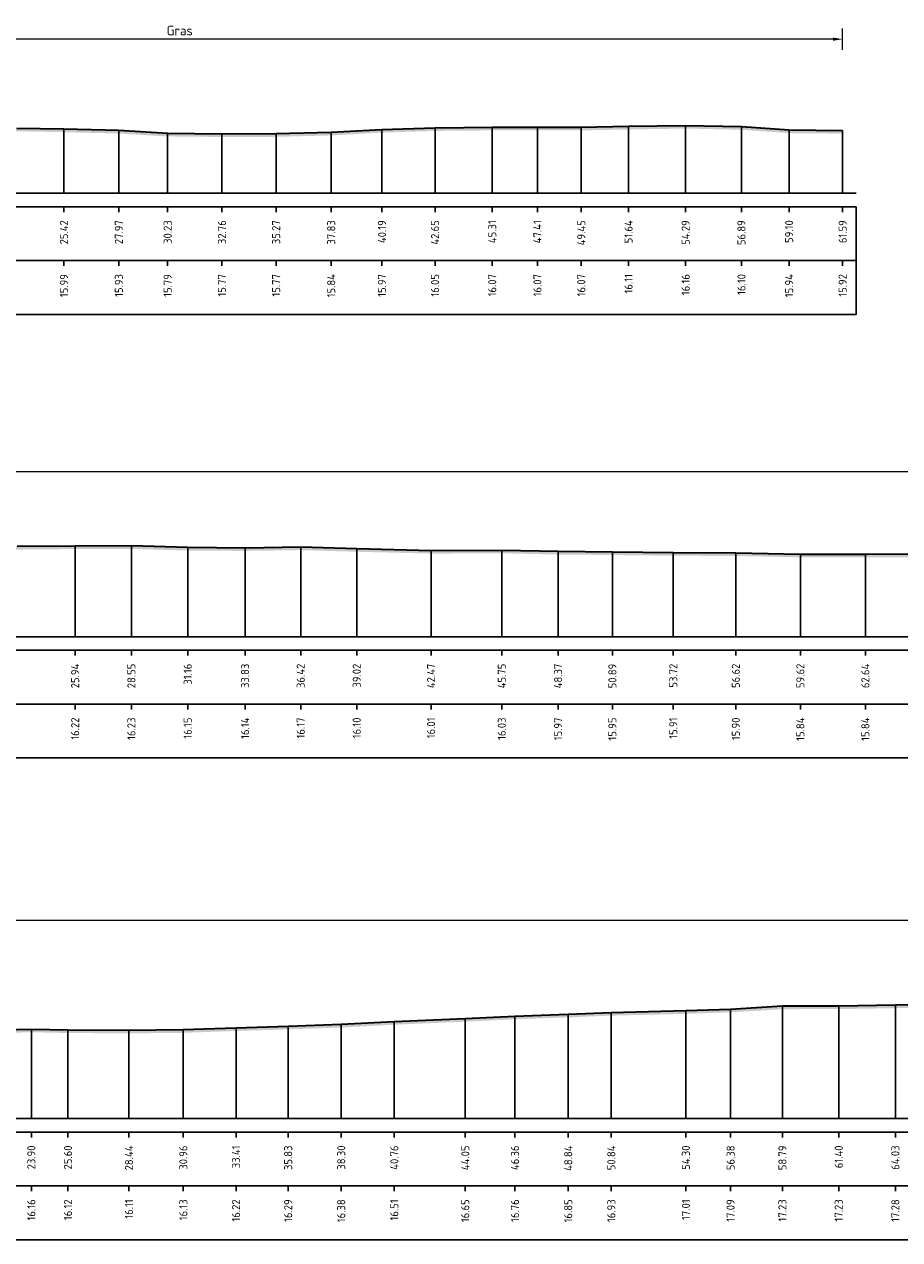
# Model space of a CAD drawing. Header units: metres. Extents: x 197882 to 206172, y 361908 to 364395.
# Tile 18 of 41: x 205807 to 205848, y 363976 to 364033. Entities that reach past the tile are written whole.
import ezdxf
from ezdxf.enums import TextEntityAlignment as Align

# ---------------------------------------------------------------- set-up
doc = ezdxf.new("R2010")
doc.units = ezdxf.units.M
doc.header["$PDMODE"] = 35
doc.header["$PDSIZE"] = 0.075
for name, color, linetype, lineweight in [('X-ME-AL-PROFIEL_HUIDIG MAAIVELD-GD', 252, 'Continuous', 0), ('X-XX-AL-DETAIL1-M', 7, 'Continuous', 18), ('X-XX-AL-DWARSPROFIEL_PROFIELLIJN MAAIVELD-GD', 8, 'Continuous', 35)]:
    doc.layers.add(name, color=color, linetype=linetype, lineweight=lineweight)
doc.layers.add('X-ME-AL-PROFIELRASTER-S', color=7, linetype='Continuous')
doc.styles.add('NLCS-ISO-ANNOTATIEF-T18', font='NLCS-ISO.ttf', dxfattribs={"height": 1.8})
doc.styles.add('NLCS-ISO-ANNOTATIVE-T18', font='NLCS-ISO.ttf', dxfattribs={"height": 1.8})
doc.dimstyles.new('NLCS-ANNOTATIEF-T18-PIJL_L2_H0', dxfattribs={"dimtxt": 2.5, "dimasz": 1.8, "dimexe": 2, "dimexo": 2, "dimgap": 0.7, "dimtad": 1, "dimzin": 0, "dimdsep": 46, "dimtxsty": 'NLCS-ISO-ANNOTATIEF-T18', "dimcen": 0, "dimdle": 2, "dimclrd": 256, "dimclre": 256, "dimclrt": 10, "dimaunit": 2, "dimadec": 0, "dimazin": 0, "dimtfac": 1, "dimtdec": 3, "dimtofl": 0, "dimtmove": 0, "dimatfit": 3, "dimfxl": 2, "dimfxlon": 1, "dimtfillclr": 256, "dimtolj": 1, "dimtzin": 0, "dimlwd": -1, "dimlwe": -1, "dimarcsym": 0})

# ---------------------------------------------------------------- blocks, each defined once
blk = doc.blocks.new('SAL-PROFIELRASTER_BALK_EIND1-D')
at = {"color": 0, "linetype": 'ByBlock', "lineweight": -2}
blk.add_line((1, -12.5), (1, -2.5), dxfattribs=at)
at = {"color": 0, "linetype": 'ByBlock', "lineweight": -2, "flags": 128}
for points in [[(0, 0), (1, 0)], [(0, -2.5), (1, -2.5)], [(0, -12.5), (1, -12.5)]]:
    blk.add_lwpolyline(points, dxfattribs=at)
blk = doc.blocks.new('SAL-PROFIELRASTER_BALK_EIND2-D')
at = {"color": 0, "linetype": 'ByBlock', "lineweight": -2}
for p, q in [((1, -2.5), (1, -12.5)), ((1, -12.5), (0, -12.5))]:
    blk.add_line(p, q, dxfattribs=at)
blk = doc.blocks.new('SAL-PROFIELRASTER_BALK_DATA-D')
at = {"color": 0, "linetype": 'ByBlock', "lineweight": -2}
blk.add_lwpolyline([(0, -3.5), (0, -2.5)], dxfattribs=at)
at = {"color": 0, "linetype": 'ByBlock', "lineweight": -2, "style": 'NLCS-ISO-ANNOTATIVE-T18'}
blk.add_attdef('GETAL', text='', height=1.5, rotation=90, dxfattribs=at).set_placement((0.75, -5), align=Align.RIGHT)
blk = doc.blocks.new('SAL-PROFIELRASTER_AANHAAL-D')
at = {"color": 9, "linetype": 'ByBlock', "lineweight": -2, "flags": 128}
blk.add_lwpolyline([(0, 1), (0, 0)], dxfattribs=at)
blk = doc.blocks.new('*D19')
at = {"layer": 'Defpoints', "color": 0, "transparency": 16777216}
for p in [(205783.859, 364031.935), (205783.859, 364024.777), (205845.444, 364024.777)]:
    blk.add_point(p, dxfattribs=at)
at = {"layer": 'X-XX-AL-DETAIL1-M', "transparency": 16777216}
for p, q in [((205783.859, 364031.435), (205783.859, 364032.435)), ((205845.444, 364031.435), (205845.444, 364032.435)), ((205844.994, 364031.935), (205784.309, 364031.935))]:
    blk.add_line(p, q, dxfattribs=at)
for points in [[(205784.309, 364032.01), (205784.309, 364031.86), (205783.859, 364031.935)], [(205844.994, 364032.01), (205844.994, 364031.86), (205845.444, 364031.935)]]:
    blk.add_solid(points, dxfattribs=at)
at = {"layer": 'X-XX-AL-DETAIL1-M', "color": 10, "transparency": 16777216, "insert": (205814.651, 364032.335), "char_height": 0.45, "attachment_point": 5, "style": 'NLCS-ISO-ANNOTATIEF-T18'}
blk.add_mtext('\\A1;Gras', dxfattribs=at)
blk = doc.blocks.new('*D21')
at = {"layer": 'Defpoints', "color": 0, "transparency": 16777216}
for p in [(205789.707, 364011.841), (205789.707, 364004.183), (205997.087, 364004.183)]:
    blk.add_point(p, dxfattribs=at)
at = {"layer": 'X-XX-AL-DETAIL1-M', "transparency": 16777216}
for p, q in [((205789.707, 364011.341), (205789.707, 364012.341)), ((205997.087, 364011.341), (205997.087, 364012.341)), ((205996.637, 364011.841), (205790.157, 364011.841))]:
    blk.add_line(p, q, dxfattribs=at)
for points in [[(205790.157, 364011.916), (205790.157, 364011.766), (205789.707, 364011.841)], [(205996.637, 364011.916), (205996.637, 364011.766), (205997.087, 364011.841)]]:
    blk.add_solid(points, dxfattribs=at)
at = {"layer": 'X-XX-AL-DETAIL1-M', "color": 10, "transparency": 16777216, "insert": (205893.397, 364012.241), "char_height": 0.45, "attachment_point": 5, "style": 'NLCS-ISO-ANNOTATIEF-T18'}
blk.add_mtext('\\A1;Gras', dxfattribs=at)
blk = doc.blocks.new('*D22')
at = {"layer": 'Defpoints', "color": 0, "transparency": 16777216}
for p in [(205783.859, 363991.006), (205783.859, 363981.809), (206011.261, 363981.809)]:
    blk.add_point(p, dxfattribs=at)
at = {"layer": 'X-XX-AL-DETAIL1-M', "transparency": 16777216}
for p, q in [((205783.859, 363990.506), (205783.859, 363991.506)), ((206011.261, 363990.506), (206011.261, 363991.506)), ((206010.811, 363991.006), (205784.309, 363991.006))]:
    blk.add_line(p, q, dxfattribs=at)
for points in [[(205784.309, 363991.081), (205784.309, 363990.931), (205783.859, 363991.006)], [(206010.811, 363991.081), (206010.811, 363990.931), (206011.261, 363991.006)]]:
    blk.add_solid(points, dxfattribs=at)
at = {"layer": 'X-XX-AL-DETAIL1-M', "color": 10, "transparency": 16777216, "insert": (205897.56, 363991.406), "char_height": 0.45, "attachment_point": 5, "style": 'NLCS-ISO-ANNOTATIEF-T18'}
blk.add_mtext('\\A1;Gras', dxfattribs=at)

msp = doc.modelspace()

# ---------------------------------------------------------------- hatches: boundary and pattern name
at = {"layer": 'X-ME-AL-PROFIEL_HUIDIG MAAIVELD-GD'}
h = msp.add_hatch(dxfattribs=at)
h.set_pattern_fill('AGR-MAAIVELD', color=256, scale=0.05, pattern_type=2)
h.set_pattern_definition([(45, (-22.73893, 228.7523), (-0.25000007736, 0.25000007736), []), (45, (-22.77464, 228.788), (0, 0.50000015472), [0.3535535, -0.3535535]), (45, (-22.81035, 228.82373), (0, 0.50000015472), [0.3535535, -0.3535535]), (45, (-22.84657, 228.85994), (0, 0.50000015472), [0.3535535, -0.3535535]), (45, (-22.8818, 228.89516), (0, 0.50000015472), [0.3535535, -0.3535535]), (45, (-22.9175, 228.93087), (0, 0.50000015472), [0.3535535, -0.3535535]), (45, (-22.9532, 228.9666), (0, 0.50000015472), [0.3535535, -0.3535535]), (315, (-22.73893, 228.7523), (0.25000007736, 0.25000007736), []), (315, (-22.7032, 228.788), (0.50000015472, -1e-16), [0.3535535, -0.3535535]), (315, (-22.6675, 228.82373), (0.50000015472, -1e-16), [0.3535535, -0.3535535]), (315, (-22.6313, 228.85994), (0.50000015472, -1e-16), [0.3535535, -0.3535535]), (315, (-22.59607, 228.89516), (0.50000015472, -1e-16), [0.3535535, -0.3535535]), (315, (-22.56035, 228.93087), (0.50000015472, -1e-16), [0.3535535, -0.3535535]), (315, (-22.52464, 228.9666), (0.50000015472, -1e-16), [0.3535535, -0.3535535])])
h.paths.add_polyline_path([(205845.444, 364027.697), (205845.444, 364027.547), (205842.958, 364027.571), (205840.744, 364027.728), (205838.152, 364027.783), (205835.499, 364027.741), (205833.304, 364027.699), (205831.269, 364027.694), (205829.168, 364027.698), (205826.514, 364027.674), (205824.046, 364027.596), (205821.689, 364027.465), (205819.132, 364027.399), (205816.614, 364027.392), (205814.092, 364027.418), (205811.826, 364027.554), (205809.277, 364027.614), (205807.091, 364027.658), (205804.716, 364027.718), (205802.367, 364027.73), (205800.021, 364027.806), (205797.225, 364027.831), (205794.931, 364027.852), (205792.469, 364027.852), (205790.113, 364027.855), (205788.126, 364027.881), (205786.009, 364027.86), (205783.859, 364027.781), (205783.859, 364027.931), (205786.009, 364028.01), (205788.126, 364028.031), (205790.113, 364028.005), (205792.469, 364028.002), (205794.931, 364028.002), (205797.225, 364027.981), (205800.021, 364027.956), (205802.367, 364027.88), (205804.716, 364027.868), (205807.091, 364027.808), (205809.277, 364027.764), (205811.826, 364027.704), (205814.092, 364027.568), (205816.614, 364027.542), (205819.132, 364027.549), (205821.689, 364027.615), (205824.046, 364027.746), (205826.514, 364027.824), (205829.168, 364027.848), (205831.269, 364027.844), (205833.304, 364027.849), (205835.499, 364027.891), (205838.152, 364027.933), (205840.744, 364027.878), (205842.958, 364027.721)])
h = msp.add_hatch(dxfattribs=at)
h.set_pattern_fill('AGR-MAAIVELD', color=256, scale=0.05, pattern_type=2)
h.set_pattern_definition([(45, (-22.73893, 245.65797), (-0.25000007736, 0.25000007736), []), (45, (-22.77464, 245.6937), (0, 0.50000015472), [0.3535535, -0.3535535]), (45, (-22.81035, 245.7294), (0, 0.50000015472), [0.3535535, -0.3535535]), (45, (-22.84657, 245.7656), (0, 0.50000015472), [0.3535535, -0.3535535]), (45, (-22.8818, 245.80082), (0, 0.50000015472), [0.3535535, -0.3535535]), (45, (-22.9175, 245.83654), (0, 0.50000015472), [0.3535535, -0.3535535]), (45, (-22.9532, 245.87225), (0, 0.50000015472), [0.3535535, -0.3535535]), (315, (-22.73893, 245.65797), (0.25000007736, 0.25000007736), []), (315, (-22.7032, 245.6937), (0.50000015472, -1e-16), [0.3535535, -0.3535535]), (315, (-22.6675, 245.7294), (0.50000015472, -1e-16), [0.3535535, -0.3535535]), (315, (-22.6313, 245.7656), (0.50000015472, -1e-16), [0.3535535, -0.3535535]), (315, (-22.59607, 245.80082), (0.50000015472, -1e-16), [0.3535535, -0.3535535]), (315, (-22.56035, 245.83654), (0.50000015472, -1e-16), [0.3535535, -0.3535535]), (315, (-22.52464, 245.87225), (0.50000015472, -1e-16), [0.3535535, -0.3535535])])
h.paths.add_polyline_path([(205997.087, 364008.386), (205994.851, 364008.352), (205992.5, 364008.346), (205989.978, 364008.392), (205987.659, 364008.374), (205985.479, 364008.423), (205983.21, 364008.411), (205980.751, 364008.403), (205978.428, 364008.392), (205975.65, 364008.412), (205973.153, 364008.397), (205970.602, 364008.357), (205968.186, 364008.365), (205965.909, 364008.379), (205963.473, 364008.327), (205961.288, 364008.425), (205959.013, 364008.411), (205956.757, 364008.324), (205954.411, 364008.339), (205951.931, 364008.305), (205949.396, 364008.374), (205946.974, 364008.383), (205946.607, 364008.386), (205945.189, 364008.458), (205943.718, 364008.482), (205941.42, 364008.479), (205938.991, 364008.4), (205936.694, 364008.408), (205934.096, 364008.379), (205931.67, 364008.328), (205929.037, 364008.266), (205926.695, 364008.192), (205924.55, 364008.124), (205921.724, 364008.035), (205919.414, 364007.945), (205917.151, 364007.912), (205914.763, 364007.869), (205912.211, 364007.86), (205909.578, 364007.807), (205907.308, 364007.766), (205904.986, 364007.759), (205902.388, 364007.732), (205899.857, 364007.737), (205897.372, 364007.739), (205894.972, 364007.769), (205892.39, 364007.688), (205889.819, 364007.653), (205887.012, 364007.657), (205884.431, 364007.707), (205881.893, 364007.753), (205879.255, 364007.792), (205876.599, 364007.807), (205873.508, 364007.822), (205870.881, 364007.821), (205868.152, 364007.878), (205865.942, 364007.871), (205863.535, 364007.891), (205861.029, 364007.9), (205858.274, 364007.944), (205855.262, 364007.959), (205852.569, 364007.955), (205850.002, 364008.031), (205846.499, 364008.024), (205843.48, 364008.024), (205840.482, 364008.086), (205837.577, 364008.096), (205834.749, 364008.129), (205832.226, 364008.152), (205829.612, 364008.209), (205826.328, 364008.196), (205822.874, 364008.281), (205820.274, 364008.357), (205817.69, 364008.32), (205815.024, 364008.337), (205812.409, 364008.415), (205809.796, 364008.407), (205807.107, 364008.383), (205804.851, 364008.327), (205803.024, 364008.304), (205800.584, 364008.256), (205798.447, 364008.214), (205796.213, 364007.886), (205793.656, 364007.496), (205791.748, 364007.346), (205789.707, 364007.214), (205788.2, 364007.008), (205786.691, 364006.85), (205785.618, 364006.747), (205784.527, 364006.518), (205783.859, 364006.251), (205783.859, 364006.101), (205784.527, 364006.368), (205785.618, 364006.597), (205786.691, 364006.7), (205788.2, 364006.858), (205789.707, 364007.064), (205791.748, 364007.196), (205793.656, 364007.346), (205796.213, 364007.736), (205798.447, 364008.064), (205800.584, 364008.106), (205803.024, 364008.154), (205804.851, 364008.177), (205807.107, 364008.233), (205809.796, 364008.257), (205812.409, 364008.265), (205815.024, 364008.187), (205817.69, 364008.17), (205820.274, 364008.207), (205822.874, 364008.131), (205826.328, 364008.046), (205829.612, 364008.059), (205832.226, 364008.002), (205834.749, 364007.979), (205837.577, 364007.946), (205840.482, 364007.936), (205843.48, 364007.874), (205846.499, 364007.874), (205850.002, 364007.881), (205852.569, 364007.805), (205855.262, 364007.809), (205858.274, 364007.794), (205861.029, 364007.75), (205863.535, 364007.741), (205865.942, 364007.721), (205868.152, 364007.728), (205870.881, 364007.671), (205873.508, 364007.672), (205876.599, 364007.657), (205879.255, 364007.642), (205881.893, 364007.603), (205884.431, 364007.557), (205887.012, 364007.507), (205889.819, 364007.503), (205892.39, 364007.538), (205894.972, 364007.619), (205897.372, 364007.589), (205899.857, 364007.587), (205902.388, 364007.582), (205904.986, 364007.609), (205907.308, 364007.616), (205909.578, 364007.657), (205912.211, 364007.71), (205914.763, 364007.719), (205917.151, 364007.762), (205919.414, 364007.795), (205921.724, 364007.885), (205924.55, 364007.974), (205926.695, 364008.042), (205929.037, 364008.116), (205931.67, 364008.178), (205934.096, 364008.229), (205936.694, 364008.258), (205938.991, 364008.25), (205941.42, 364008.329), (205943.718, 364008.332), (205945.189, 364008.308), (205946.607, 364008.236), (205946.974, 364008.233), (205949.396, 364008.224), (205951.931, 364008.155), (205954.411, 364008.189), (205956.757, 364008.174), (205959.013, 364008.261), (205961.288, 364008.275), (205963.473, 364008.177), (205965.909, 364008.229), (205968.186, 364008.215), (205970.602, 364008.207), (205973.153, 364008.247), (205975.65, 364008.262), (205978.428, 364008.242), (205980.751, 364008.253), (205983.21, 364008.261), (205985.479, 364008.273), (205987.659, 364008.224), (205989.978, 364008.242), (205992.5, 364008.196), (205994.851, 364008.202), (205997.087, 364008.236)])
h = msp.add_hatch(dxfattribs=at)
h.set_pattern_fill('AGR-MAAIVELD', color=256, scale=0.05, pattern_type=2)
h.set_pattern_definition([(45, (-22.73893, 260.78407), (-0.25000007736, 0.25000007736), []), (45, (-22.77464, 260.81978), (0, 0.50000015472), [0.3535535, -0.3535535]), (45, (-22.81035, 260.8555), (0, 0.50000015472), [0.3535535, -0.3535535]), (45, (-22.84657, 260.8917), (0, 0.50000015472), [0.3535535, -0.3535535]), (45, (-22.8818, 260.92692), (0, 0.50000015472), [0.3535535, -0.3535535]), (45, (-22.9175, 260.96264), (0, 0.50000015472), [0.3535535, -0.3535535]), (45, (-22.9532, 260.99835), (0, 0.50000015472), [0.3535535, -0.3535535]), (315, (-22.73893, 260.78407), (0.25000007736, 0.25000007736), []), (315, (-22.7032, 260.81978), (0.50000015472, -1e-16), [0.3535535, -0.3535535]), (315, (-22.6675, 260.8555), (0.50000015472, -1e-16), [0.3535535, -0.3535535]), (315, (-22.6313, 260.8917), (0.50000015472, -1e-16), [0.3535535, -0.3535535]), (315, (-22.59607, 260.92692), (0.50000015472, -1e-16), [0.3535535, -0.3535535]), (315, (-22.56035, 260.96264), (0.50000015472, -1e-16), [0.3535535, -0.3535535]), (315, (-22.52464, 260.99835), (0.50000015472, -1e-16), [0.3535535, -0.3535535])])
h.paths.add_polyline_path([(206011.261, 363985.61), (206011.261, 363985.46), (206010.129, 363985.379), (206007.881, 363985.299), (206005.92, 363985.249), (206003.979, 363985.211), (206001.798, 363985.173), (205999.555, 363985.11), (205997.071, 363985.064), (205994.599, 363985.138), (205992.353, 363985.059), (205989.934, 363985.062), (205987.621, 363985.053), (205985.324, 363985.015), (205982.871, 363985.006), (205980.811, 363984.966), (205978.437, 363984.924), (205976.052, 363984.776), (205973.789, 363984.699), (205971.33, 363984.742), (205969.066, 363984.668), (205966.785, 363984.593), (205964.51, 363984.579), (205962.201, 363984.556), (205959.962, 363984.577), (205957.774, 363984.631), (205955.194, 363984.636), (205953.161, 363984.612), (205950.672, 363984.682), (205948.431, 363984.583), (205945.673, 363984.609), (205943.364, 363984.553), (205941.168, 363984.53), (205938.567, 363984.479), (205936.311, 363984.447), (205934.027, 363984.469), (205931.508, 363984.415), (205929.285, 363984.383), (205926.933, 363984.394), (205924.645, 363984.428), (205922.3, 363984.444), (205920.025, 363984.448), (205917.782, 363984.445), (205915.124, 363984.42), (205913.009, 363984.473), (205910.76, 363984.486), (205908.739, 363984.554), (205906.516, 363984.561), (205904.01, 363984.569), (205901.982, 363984.613), (205899.579, 363984.619), (205897.07, 363984.657), (205894.487, 363984.639), (205891.876, 363984.715), (205888.874, 363985.462), (205887.054, 363985.968), (205885.396, 363986.755), (205883.83, 363986.993), (205881.188, 363987.08), (205878.735, 363987.075), (205876.013, 363987.085), (205873.791, 363987.124), (205870.699, 363987.071), (205867.651, 363986.994), (205865.046, 363986.999), (205861.704, 363987.055), (205858.96, 363987.063), (205856.219, 363987.019), (205853.511, 363986.998), (205850.758, 363986.955), (205847.891, 363986.936), (205845.261, 363986.892), (205842.647, 363986.888), (205840.239, 363986.746), (205838.162, 363986.671), (205834.699, 363986.59), (205832.698, 363986.509), (205830.222, 363986.42), (205827.914, 363986.308), (205824.619, 363986.169), (205822.154, 363986.039), (205819.691, 363985.952), (205817.267, 363985.878), (205814.82, 363985.791), (205812.297, 363985.764), (205809.461, 363985.782), (205807.761, 363985.816), (205805.664, 363985.766), (205802.986, 363985.78), (205800.471, 363985.834), (205798.202, 363985.866), (205795.269, 363985.859), (205792.647, 363985.934), (205790.956, 363985.964), (205788.576, 363985.956), (205786.133, 363985.933), (205783.859, 363985.928), (205783.859, 363986.078), (205786.133, 363986.083), (205788.576, 363986.106), (205790.956, 363986.114), (205792.647, 363986.084), (205795.269, 363986.009), (205798.202, 363986.016), (205800.471, 363985.984), (205802.986, 363985.93), (205805.664, 363985.916), (205807.761, 363985.966), (205809.461, 363985.932), (205812.297, 363985.914), (205814.82, 363985.941), (205817.267, 363986.028), (205819.691, 363986.102), (205822.154, 363986.189), (205824.619, 363986.319), (205827.914, 363986.458), (205830.222, 363986.57), (205832.698, 363986.659), (205834.699, 363986.74), (205838.162, 363986.821), (205840.239, 363986.896), (205842.647, 363987.038), (205845.261, 363987.042), (205847.891, 363987.086), (205850.758, 363987.105), (205853.511, 363987.148), (205856.219, 363987.169), (205858.96, 363987.213), (205861.704, 363987.205), (205865.046, 363987.149), (205867.651, 363987.144), (205870.699, 363987.221), (205873.791, 363987.274), (205876.013, 363987.235), (205878.735, 363987.225), (205881.188, 363987.23), (205883.83, 363987.143), (205885.396, 363986.905), (205887.054, 363986.118), (205888.874, 363985.612), (205891.876, 363984.865), (205894.487, 363984.789), (205897.07, 363984.807), (205899.579, 363984.769), (205901.982, 363984.763), (205904.01, 363984.719), (205906.516, 363984.711), (205908.739, 363984.704), (205910.76, 363984.636), (205913.009, 363984.623), (205915.124, 363984.57), (205917.782, 363984.595), (205920.025, 363984.598), (205922.3, 363984.594), (205924.645, 363984.578), (205926.933, 363984.544), (205929.285, 363984.533), (205931.508, 363984.565), (205934.027, 363984.619), (205936.311, 363984.597), (205938.567, 363984.629), (205941.168, 363984.68), (205943.364, 363984.703), (205945.673, 363984.759), (205948.431, 363984.733), (205950.672, 363984.832), (205953.161, 363984.762), (205955.194, 363984.786), (205957.774, 363984.781), (205959.962, 363984.727), (205962.201, 363984.706), (205964.51, 363984.729), (205966.785, 363984.743), (205969.066, 363984.818), (205971.33, 363984.892), (205973.789, 363984.849), (205976.052, 363984.926), (205978.437, 363985.074), (205980.811, 363985.116), (205982.871, 363985.156), (205985.324, 363985.165), (205987.621, 363985.203), (205989.934, 363985.212), (205992.353, 363985.209), (205994.599, 363985.288), (205997.071, 363985.214), (205999.555, 363985.26), (206001.798, 363985.323), (206003.979, 363985.361), (206005.92, 363985.399), (206007.881, 363985.449), (206010.129, 363985.529)])

# ---------------------------------------------------------------- linework, layer by layer
at = {"layer": 'X-XX-AL-DWARSPROFIEL_PROFIELLIJN MAAIVELD-GD'}
for points in [[(205807.091, 364027.808), (205809.277, 364027.764), (205811.826, 364027.704), (205814.092, 364027.568), (205816.614, 364027.542), (205819.132, 364027.549), (205821.689, 364027.615), (205824.046, 364027.746), (205826.514, 364027.824), (205829.168, 364027.848), (205831.269, 364027.844), (205833.304, 364027.849), (205835.499, 364027.891), (205838.152, 364027.933), (205840.744, 364027.878), (205842.958, 364027.721), (205845.444, 364027.697)], [(205807.107, 364008.383), (205809.796, 364008.407), (205812.409, 364008.415), (205815.024, 364008.337), (205817.69, 364008.32), (205820.274, 364008.357), (205822.874, 364008.281), (205826.328, 364008.196), (205829.612, 364008.209), (205832.226, 364008.152), (205834.749, 364008.129), (205837.577, 364008.096), (205840.482, 364008.086), (205843.48, 364008.024), (205846.499, 364008.024), (205850.002, 364008.031)], [(205805.664, 363985.916), (205807.761, 363985.966), (205809.461, 363985.932), (205812.297, 363985.914), (205814.82, 363985.941), (205817.267, 363986.028), (205819.691, 363986.102), (205822.154, 363986.189), (205824.619, 363986.319), (205827.914, 363986.458), (205830.222, 363986.57), (205832.698, 363986.659), (205834.699, 363986.74), (205838.162, 363986.821), (205840.239, 363986.896), (205842.647, 363987.038), (205845.261, 363987.042), (205847.891, 363987.086), (205850.758, 363987.105)]]:
    msp.add_lwpolyline(points, dxfattribs=at)

# ---------------------------------------------------------------- block references
at = {"layer": 'X-ME-AL-PROFIELRASTER-S'}
for p, yscale in [((205809.277, 364024.777), 2.987), ((205811.826, 364024.777), 2.927), ((205814.092, 364024.777), 2.791), ((205821.689, 364024.777), 2.837999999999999), ((205824.046, 364024.777), 2.968999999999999), ((205826.514, 364024.777), 3.047000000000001), ((205829.168, 364024.777), 3.071000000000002), ((205831.269, 364024.777), 3.067), ((205833.304, 364024.777), 3.071999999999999), ((205835.499, 364024.777), 3.114000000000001), ((205838.152, 364024.777), 3.155999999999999), ((205840.744, 364024.777), 3.100999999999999), ((205842.958, 364024.777), 2.944000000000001), ((205845.444, 364024.777), 2.92), ((205816.614, 364024.777), 2.765000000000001), ((205819.132, 364024.777), 2.772), ((205809.796, 364004.183), 4.224), ((205812.409, 364004.183), 4.231999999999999), ((205815.024, 364004.183), 4.154), ((205817.69, 364004.183), 4.137), ((205820.274, 364004.183), 4.173999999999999), ((205822.874, 364004.183), 4.097999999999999), ((205826.328, 364004.183), 4.013000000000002), ((205829.612, 364004.183), 4.026), ((205832.226, 364004.183), 3.968999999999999), ((205834.749, 364004.183), 3.946), ((205837.577, 364004.183), 3.913), ((205840.482, 364004.183), 3.903), ((205843.48, 364004.183), 3.840999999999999), ((205846.499, 364004.183), 3.840999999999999), ((205842.647, 363981.809), 5.228999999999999), ((205845.261, 363981.809), 5.233000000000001), ((205847.891, 363981.809), 5.277000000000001), ((205827.914, 363981.809), 4.649000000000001), ((205830.222, 363981.809), 4.760999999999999), ((205832.698, 363981.809), 4.850000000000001), ((205834.699, 363981.809), 4.931000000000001), ((205838.162, 363981.809), 5.012), ((205840.239, 363981.809), 5.087), ((205807.761, 363981.809), 4.157), ((205809.461, 363981.809), 4.123000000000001), ((205812.297, 363981.809), 4.105), ((205814.82, 363981.809), 4.132000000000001), ((205817.267, 363981.809), 4.219000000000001), ((205819.691, 363981.809), 4.292999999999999), ((205822.154, 363981.809), 4.379999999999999), ((205824.619, 363981.809), 4.510000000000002)]:
    msp.add_blockref('SAL-PROFIELRASTER_AANHAAL-D', p, dxfattribs=dict(at, yscale=yscale))
at = {"layer": 'X-ME-AL-PROFIELRASTER-S', "yscale": 0.25}
for name, p, xscale, zscale in [('SAL-PROFIELRASTER_BALK_EIND1-D', (205783.859, 364024.777), 62.21000324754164, 62.21000324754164), ('SAL-PROFIELRASTER_BALK_EIND2-D', (205783.859, 364022.277), 62.21000324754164, 62.21000324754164), ('SAL-PROFIELRASTER_BALK_EIND1-D', (205783.859, 364004.183), 213.8535109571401, 213.8535109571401), ('SAL-PROFIELRASTER_BALK_EIND2-D', (205783.859, 364001.683), 213.8535109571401, 213.8535109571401), ('SAL-PROFIELRASTER_BALK_EIND1-D', (205783.859, 363981.809), 228.0268961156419, 228.0268961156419), ('SAL-PROFIELRASTER_BALK_EIND2-D', (205783.859, 363979.309), 228.0268961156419, 228.0268961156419)]:
    msp.add_blockref(name, p, dxfattribs=dict(at, xscale=xscale, zscale=zscale))
at = {"layer": 'X-ME-AL-PROFIELRASTER-S', "xscale": 0.25, "yscale": 0.25, "zscale": 0.25}
for p, values in [((205809.277, 364024.777), {'GETAL': '25.42'}), ((205811.826, 364024.777), {'GETAL': '27.97'}), ((205814.092, 364024.777), {'GETAL': '30.23'}), ((205816.614, 364024.777), {'GETAL': '32.76'}), ((205819.132, 364024.777), {'GETAL': '35.27'}), ((205821.689, 364024.777), {'GETAL': '37.83'}), ((205824.046, 364024.777), {'GETAL': '40.19'}), ((205826.514, 364024.777), {'GETAL': '42.65'}), ((205829.168, 364024.777), {'GETAL': '45.31'}), ((205831.269, 364024.777), {'GETAL': '47.41'}), ((205833.304, 364024.777), {'GETAL': '49.45'}), ((205835.499, 364024.777), {'GETAL': '51.64'}), ((205838.152, 364024.777), {'GETAL': '54.29'}), ((205840.744, 364024.777), {'GETAL': '56.89'}), ((205842.958, 364024.777), {'GETAL': '59.10'}), ((205845.444, 364024.777), {'GETAL': '61.59'}), ((205809.277, 364022.277), {'GETAL': '15.99'}), ((205811.826, 364022.277), {'GETAL': '15.93'}), ((205814.092, 364022.277), {'GETAL': '15.79'}), ((205816.614, 364022.277), {'GETAL': '15.77'}), ((205819.132, 364022.277), {'GETAL': '15.77'}), ((205821.689, 364022.277), {'GETAL': '15.84'}), ((205824.046, 364022.277), {'GETAL': '15.97'}), ((205826.514, 364022.277), {'GETAL': '16.05'}), ((205829.168, 364022.277), {'GETAL': '16.07'}), ((205831.269, 364022.277), {'GETAL': '16.07'}), ((205833.304, 364022.277), {'GETAL': '16.07'}), ((205835.499, 364022.277), {'GETAL': '16.11'}), ((205838.152, 364022.277), {'GETAL': '16.16'}), ((205840.744, 364022.277), {'GETAL': '16.10'}), ((205842.958, 364022.277), {'GETAL': '15.94'}), ((205845.444, 364022.277), {'GETAL': '15.92'}), ((205809.796, 364004.183), {'GETAL': '25.94'}), ((205812.409, 364004.183), {'GETAL': '28.55'}), ((205815.024, 364004.183), {'GETAL': '31.16'}), ((205817.69, 364004.183), {'GETAL': '33.83'}), ((205820.274, 364004.183), {'GETAL': '36.42'}), ((205822.874, 364004.183), {'GETAL': '39.02'}), ((205826.328, 364004.183), {'GETAL': '42.47'}), ((205829.612, 364004.183), {'GETAL': '45.75'}), ((205832.226, 364004.183), {'GETAL': '48.37'}), ((205834.749, 364004.183), {'GETAL': '50.89'}), ((205837.577, 364004.183), {'GETAL': '53.72'}), ((205840.482, 364004.183), {'GETAL': '56.62'}), ((205843.48, 364004.183), {'GETAL': '59.62'}), ((205846.499, 364004.183), {'GETAL': '62.64'}), ((205809.796, 364001.683), {'GETAL': '16.22'}), ((205812.409, 364001.683), {'GETAL': '16.23'}), ((205815.024, 364001.683), {'GETAL': '16.15'}), ((205817.69, 364001.683), {'GETAL': '16.14'}), ((205820.274, 364001.683), {'GETAL': '16.17'}), ((205822.874, 364001.683), {'GETAL': '16.10'}), ((205826.328, 364001.683), {'GETAL': '16.01'}), ((205829.612, 364001.683), {'GETAL': '16.03'}), ((205832.226, 364001.683), {'GETAL': '15.97'}), ((205834.749, 364001.683), {'GETAL': '15.95'}), ((205837.577, 364001.683), {'GETAL': '15.91'}), ((205840.482, 364001.683), {'GETAL': '15.90'}), ((205843.48, 364001.683), {'GETAL': '15.84'}), ((205846.499, 364001.683), {'GETAL': '15.84'}), ((205807.761, 363981.809), {'GETAL': '23.90'}), ((205809.461, 363981.809), {'GETAL': '25.60'}), ((205812.297, 363981.809), {'GETAL': '28.44'}), ((205814.82, 363981.809), {'GETAL': '30.96'}), ((205817.267, 363981.809), {'GETAL': '33.41'}), ((205819.691, 363981.809), {'GETAL': '35.83'}), ((205822.154, 363981.809), {'GETAL': '38.30'}), ((205824.619, 363981.809), {'GETAL': '40.76'}), ((205827.914, 363981.809), {'GETAL': '44.05'}), ((205830.222, 363981.809), {'GETAL': '46.36'}), ((205832.698, 363981.809), {'GETAL': '48.84'}), ((205834.699, 363981.809), {'GETAL': '50.84'}), ((205838.162, 363981.809), {'GETAL': '54.30'}), ((205840.239, 363981.809), {'GETAL': '56.38'}), ((205842.647, 363981.809), {'GETAL': '58.79'}), ((205845.261, 363981.809), {'GETAL': '61.40'}), ((205847.891, 363981.809), {'GETAL': '64.03'}), ((205807.761, 363979.309), {'GETAL': '16.16'}), ((205809.461, 363979.309), {'GETAL': '16.12'}), ((205812.297, 363979.309), {'GETAL': '16.11'}), ((205814.82, 363979.309), {'GETAL': '16.13'}), ((205817.267, 363979.309), {'GETAL': '16.22'}), ((205819.691, 363979.309), {'GETAL': '16.29'}), ((205822.154, 363979.309), {'GETAL': '16.38'}), ((205824.619, 363979.309), {'GETAL': '16.51'}), ((205827.914, 363979.309), {'GETAL': '16.65'}), ((205830.222, 363979.309), {'GETAL': '16.76'}), ((205832.698, 363979.309), {'GETAL': '16.85'}), ((205834.699, 363979.309), {'GETAL': '16.93'}), ((205838.162, 363979.309), {'GETAL': '17.01'}), ((205840.239, 363979.309), {'GETAL': '17.09'}), ((205842.647, 363979.309), {'GETAL': '17.23'}), ((205845.261, 363979.309), {'GETAL': '17.23'}), ((205847.891, 363979.309), {'GETAL': '17.28'})]:
    msp.add_blockref('SAL-PROFIELRASTER_BALK_DATA-D', p, dxfattribs=at).add_auto_attribs(values)

# ---------------------------------------------------------------- dimensions: what is measured, and where the dimension line sits
at = {"layer": 'X-XX-AL-DETAIL1-M'}
for base, p1, p2, picture, middle in [((205783.859, 364031.935), (205845.444, 364024.777), (205783.859, 364024.777), '*D19', (205814.651, 364031.935)), ((205789.707, 364011.841), (205997.087, 364004.183), (205789.707, 364004.183), '*D21', (205893.397, 364011.841)), ((205783.859, 363991.006), (206011.261, 363981.809), (205783.859, 363981.809), '*D22', (205897.56, 363991.006))]:
    dim = msp.add_linear_dim(base=base, p1=p1, p2=p2, text='Gras', dimstyle='NLCS-ANNOTATIEF-T18-PIJL_L2_H0', dxfattribs=at)
    dim.commit()
    dim.dimension.update_dxf_attribs({"geometry": picture, "text_midpoint": middle, "dimtype": 160})

doc.saveas('drawing.dxf')
